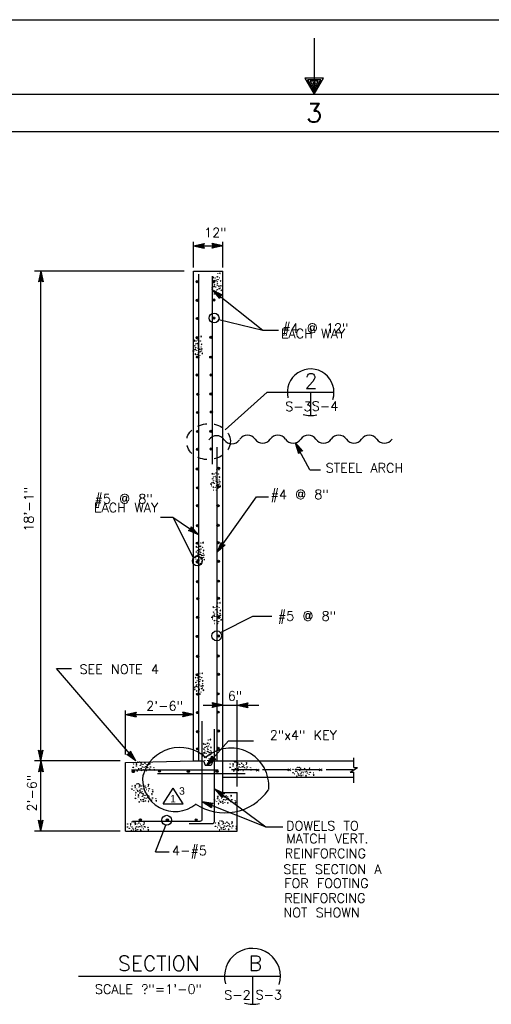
# Model space of a CAD drawing. Extents: x -28.1 to 13.9, y -16.1 to 13.9.
# Tile 16 of 19: x -11.1 to -4.8, y 0.7 to 13.9. Entities that reach past the tile are written whole.
import ezdxf
from ezdxf.enums import TextEntityAlignment as Align

# ---------------------------------------------------------------- set-up
doc = ezdxf.new("R2010")
doc.units = 0
doc.header["$MEASUREMENT"] = 0
doc.linetypes.add('HIDDEN2', pattern=[0.1875, 0.125, -0.0625])
doc.layers.add('01', color=7, linetype='CONTINUOUS')
doc.layers.add('02', color=7, linetype='CONTINUOUS')
doc.styles.add('ARIAL', font='Arial')
doc.styles.add('TXT_SHX', font='txt.shx')

msp = doc.modelspace()

# ---------------------------------------------------------------- linework, layer by layer
at = {"layer": '01', "color": 7, "linetype": 'CONTINUOUS'}
for p, q in [((-28.143, 13.873), (13.857, 13.873)), ((-7.143, 13.623), (-7.143, 12.873)), ((-27.143, 12.873), (12.857, 12.873)), ((-25.643, 12.373), (12.357, 12.373)), ((-8.759, 10.551), (-8.759, 10.896)), ((-8.759, 10.839), (-8.615, 10.87)), ((-8.759, 10.839), (-8.364, 10.839)), ((-8.759, 10.839), (-8.615, 10.808)), ((-8.722, 10.839), (-8.628, 10.859)), ((-8.722, 10.839), (-8.628, 10.819)), ((-8.686, 10.839), (-8.641, 10.849)), ((-8.686, 10.839), (-8.641, 10.83)), ((-8.641, 10.849), (-8.645, 10.839)), ((-8.645, 10.839), (-8.641, 10.83)), ((-8.628, 10.859), (-8.637, 10.839)), ((-8.637, 10.839), (-8.628, 10.819)), ((-8.615, 10.87), (-8.629, 10.839)), ((-8.629, 10.839), (-8.615, 10.808)), ((-8.364, 10.839), (-8.508, 10.87)), ((-8.494, 10.839), (-8.508, 10.87)), ((-8.364, 10.839), (-8.508, 10.808)), ((-8.508, 10.808), (-8.494, 10.839)), ((-8.401, 10.839), (-8.495, 10.859)), ((-8.486, 10.839), (-8.495, 10.859)), ((-8.401, 10.839), (-8.495, 10.819)), ((-8.495, 10.819), (-8.486, 10.839)), ((-8.437, 10.839), (-8.482, 10.848)), ((-8.478, 10.839), (-8.482, 10.848)), ((-8.437, 10.839), (-8.482, 10.829)), ((-8.482, 10.829), (-8.478, 10.839)), ((-8.364, 10.551), (-8.364, 10.896)), ((-8.884, 10.501), (-10.892, 10.501)), ((-10.805, 10.501), (-10.836, 10.357)), ((-10.805, 10.464), (-10.825, 10.37)), ((-10.805, 3.934), (-10.805, 10.501)), ((-10.805, 10.501), (-10.774, 10.357)), ((-10.805, 10.464), (-10.785, 10.37)), ((-8.759, 3.934), (-8.759, 10.501)), ((-8.759, 10.501), (-8.364, 10.501)), ((-8.689, 3.934), (-8.689, 10.459)), ((-8.506, 7.913), (-8.506, 10.433)), ((-8.364, 3.512), (-8.364, 10.501)), ((-10.805, 10.371), (-10.836, 10.357)), ((-10.805, 10.379), (-10.825, 10.37)), ((-10.805, 10.428), (-10.814, 10.383)), ((-10.805, 10.387), (-10.814, 10.383)), ((-10.805, 10.428), (-10.795, 10.383)), ((-10.795, 10.383), (-10.805, 10.387)), ((-10.785, 10.37), (-10.805, 10.379)), ((-10.774, 10.357), (-10.805, 10.371)), ((-8.506, 10.247), (-7.829, 9.711)), ((-8.506, 10.247), (-8.374, 10.182)), ((-8.506, 10.247), (-8.412, 10.133)), ((-8.477, 10.224), (-8.391, 10.181)), ((-8.477, 10.224), (-8.416, 10.15)), ((-8.449, 10.202), (-8.419, 10.167)), ((-8.449, 10.202), (-8.407, 10.182)), ((-8.417, 10.176), (-8.419, 10.167)), ((-8.407, 10.182), (-8.417, 10.176)), ((-8.41, 10.171), (-8.416, 10.15)), ((-8.404, 10.166), (-8.412, 10.133)), ((-8.391, 10.181), (-8.41, 10.171)), ((-8.374, 10.182), (-8.404, 10.166)), ((-8.421, 9.852), (-7.829, 9.711)), ((-7.829, 9.711), (-7.618, 9.711)), ((-8.334, 8.374), (-7.77, 8.877)), ((-7.77, 8.877), (-7.501, 8.877)), ((-7.199, 7.838), (-7.395, 8.198)), ((-7.395, 8.198), (-7.299, 8.086)), ((-7.395, 8.198), (-7.353, 8.057)), ((-8.442, 3.934), (-8.442, 8.142)), ((-7.377, 8.166), (-7.315, 8.093)), ((-7.377, 8.166), (-7.35, 8.073)), ((-7.36, 8.134), (-7.346, 8.09)), ((-7.36, 8.134), (-7.33, 8.099)), ((-7.333, 8.084), (-7.353, 8.057)), ((-7.337, 8.091), (-7.35, 8.073)), ((-7.34, 8.098), (-7.346, 8.09)), ((-7.33, 8.099), (-7.34, 8.098)), ((-7.315, 8.093), (-7.337, 8.091)), ((-7.299, 8.086), (-7.333, 8.084)), ((-7.199, 7.838), (-7.058, 7.838)), ((-8.442, 6.732), (-7.917, 7.476)), ((-7.917, 7.476), (-7.754, 7.476)), ((-9.2, 7.204), (-9.037, 7.204)), ((-9.037, 7.204), (-8.761, 6.653)), ((-9.037, 7.204), (-8.689, 6.968)), ((-8.826, 7.023), (-8.797, 7.041)), ((-8.689, 6.968), (-8.826, 7.023)), ((-8.809, 7.025), (-8.79, 7.036)), ((-8.72, 6.989), (-8.809, 7.025)), ((-8.797, 7.041), (-8.791, 7.074)), ((-8.792, 7.026), (-8.783, 7.032)), ((-8.749, 7.009), (-8.792, 7.026)), ((-8.689, 6.968), (-8.791, 7.074)), ((-8.79, 7.036), (-8.786, 7.058)), ((-8.72, 6.989), (-8.786, 7.058)), ((-8.783, 7.032), (-8.782, 7.042)), ((-8.749, 7.009), (-8.782, 7.042)), ((-8.442, 6.732), (-8.384, 6.868)), ((-8.384, 6.868), (-8.367, 6.838)), ((-8.442, 6.732), (-8.334, 6.832)), ((-8.421, 6.762), (-8.383, 6.851)), ((-8.421, 6.762), (-8.35, 6.828)), ((-8.4, 6.792), (-8.382, 6.834)), ((-8.4, 6.792), (-8.367, 6.823)), ((-8.383, 6.851), (-8.372, 6.832)), ((-8.382, 6.834), (-8.376, 6.825)), ((-8.376, 6.825), (-8.367, 6.823)), ((-8.372, 6.832), (-8.35, 6.828)), ((-8.367, 6.838), (-8.334, 6.832)), ((-8.399, 5.657), (-7.962, 5.875)), ((-7.962, 5.875), (-7.708, 5.875)), ((-10.596, 5.173), (-10.393, 5.173)), ((-9.534, 3.934), (-10.596, 5.173)), ((-8.628, 4.683), (-8.363, 4.683)), ((-8.363, 4.683), (-8.507, 4.714)), ((-8.493, 4.683), (-8.507, 4.714)), ((-8.363, 4.683), (-8.507, 4.652)), ((-8.507, 4.652), (-8.493, 4.683)), ((-8.4, 4.683), (-8.494, 4.703)), ((-8.485, 4.683), (-8.494, 4.703)), ((-8.4, 4.683), (-8.494, 4.663)), ((-8.494, 4.663), (-8.485, 4.683)), ((-8.436, 4.683), (-8.481, 4.692)), ((-8.477, 4.683), (-8.481, 4.692)), ((-8.436, 4.683), (-8.481, 4.673)), ((-8.481, 4.673), (-8.477, 4.683)), ((-8.363, 4.683), (-8.176, 4.683)), ((-8.176, 3.594), (-8.176, 4.75)), ((-8.176, 4.683), (-8.032, 4.714)), ((-8.176, 4.683), (-7.884, 4.683)), ((-8.176, 4.683), (-8.032, 4.652)), ((-8.139, 4.683), (-8.045, 4.703)), ((-8.139, 4.683), (-8.045, 4.663)), ((-8.103, 4.683), (-8.058, 4.693)), ((-8.103, 4.683), (-8.058, 4.674)), ((-8.058, 4.693), (-8.062, 4.683)), ((-8.062, 4.683), (-8.058, 4.674)), ((-8.045, 4.703), (-8.054, 4.683)), ((-8.054, 4.683), (-8.045, 4.663)), ((-8.032, 4.714), (-8.046, 4.683)), ((-8.046, 4.683), (-8.032, 4.652)), ((-9.67, 4.023), (-9.67, 4.61)), ((-9.67, 4.556), (-9.526, 4.587)), ((-9.67, 4.556), (-8.759, 4.556)), ((-9.67, 4.556), (-9.526, 4.525)), ((-9.633, 4.556), (-9.539, 4.576)), ((-9.633, 4.556), (-9.539, 4.536)), ((-9.597, 4.556), (-9.552, 4.566)), ((-9.597, 4.556), (-9.552, 4.547)), ((-9.552, 4.566), (-9.556, 4.556)), ((-9.556, 4.556), (-9.552, 4.547)), ((-9.539, 4.576), (-9.548, 4.556)), ((-9.548, 4.556), (-9.539, 4.536)), ((-9.526, 4.587), (-9.54, 4.556)), ((-9.54, 4.556), (-9.526, 4.525)), ((-8.759, 4.556), (-8.903, 4.587)), ((-8.889, 4.556), (-8.903, 4.587)), ((-8.759, 4.556), (-8.903, 4.525)), ((-8.903, 4.525), (-8.889, 4.556)), ((-8.796, 4.556), (-8.89, 4.576)), ((-8.881, 4.556), (-8.89, 4.576)), ((-8.796, 4.556), (-8.89, 4.536)), ((-8.89, 4.536), (-8.881, 4.556)), ((-8.832, 4.556), (-8.877, 4.565)), ((-8.873, 4.556), (-8.877, 4.565)), ((-8.832, 4.556), (-8.877, 4.546)), ((-8.877, 4.546), (-8.873, 4.556)), ((-8.641, 3.158), (-8.641, 4.468)), ((-8.479, 3.124), (-8.479, 4.361)), ((-8.58, 3.876), (-8.289, 4.205)), ((-8.289, 4.205), (-7.955, 4.205)), ((-10.805, 3.934), (-10.836, 4.078)), ((-10.836, 4.078), (-10.805, 4.064)), ((-10.805, 3.971), (-10.825, 4.065)), ((-10.825, 4.065), (-10.805, 4.056)), ((-10.805, 4.007), (-10.815, 4.052)), ((-10.815, 4.052), (-10.805, 4.048)), ((-10.805, 3.934), (-10.774, 4.078)), ((-10.805, 4.064), (-10.774, 4.078)), ((-10.805, 3.971), (-10.785, 4.065)), ((-10.805, 4.056), (-10.785, 4.065)), ((-10.805, 4.007), (-10.796, 4.052)), ((-10.805, 4.048), (-10.796, 4.052)), ((-9.651, 4.023), (-9.619, 4.033)), ((-9.534, 3.934), (-9.651, 4.023)), ((-9.634, 4.02), (-9.613, 4.027)), ((-9.558, 3.962), (-9.634, 4.02)), ((-9.619, 4.033), (-9.604, 4.064)), ((-9.618, 4.017), (-9.608, 4.021)), ((-9.582, 3.989), (-9.618, 4.017)), ((-9.613, 4.027), (-9.604, 4.046)), ((-9.608, 4.021), (-9.604, 4.029)), ((-9.534, 3.934), (-9.604, 4.064)), ((-9.558, 3.962), (-9.604, 4.046)), ((-9.582, 3.989), (-9.604, 4.029)), ((-8.58, 3.876), (-8.508, 4.004)), ((-8.58, 3.876), (-8.461, 3.963)), ((-8.555, 3.904), (-8.508, 3.987)), ((-8.555, 3.904), (-8.478, 3.961)), ((-8.532, 3.931), (-8.509, 3.971)), ((-8.509, 3.971), (-8.504, 3.961)), ((-8.508, 4.004), (-8.494, 3.973)), ((-8.508, 3.987), (-8.499, 3.967)), ((-8.504, 3.961), (-8.495, 3.958)), ((-8.499, 3.967), (-8.478, 3.961)), ((-8.494, 3.973), (-8.461, 3.963)), ((-6.608, 3.848), (-6.608, 3.976)), ((-9.742, 3.934), (-10.892, 3.934)), ((-10.805, 3.934), (-10.836, 3.79)), ((-10.805, 3.897), (-10.825, 3.803)), ((-10.805, 3.861), (-10.814, 3.816)), ((-10.805, 2.995), (-10.805, 3.934)), ((-10.805, 3.934), (-10.774, 3.79)), ((-10.805, 3.897), (-10.785, 3.803)), ((-10.805, 3.861), (-10.795, 3.816)), ((-9.67, 3.913), (-8.753, 3.934)), ((-9.67, 2.995), (-9.67, 3.913)), ((-8.753, 3.934), (-8.626, 3.934)), ((-8.626, 3.934), (-8.605, 3.876)), ((-8.605, 3.876), (-8.523, 3.876)), ((-8.532, 3.931), (-8.495, 3.958)), ((-8.502, 3.934), (-8.523, 3.876)), ((-8.502, 3.934), (-6.608, 3.934)), ((-6.66, 3.784), (-6.559, 3.848)), ((-6.608, 3.848), (-6.559, 3.848)), ((-10.805, 3.804), (-10.836, 3.79)), ((-10.805, 3.812), (-10.825, 3.803)), ((-10.805, 3.82), (-10.814, 3.816)), ((-10.795, 3.816), (-10.805, 3.82)), ((-10.785, 3.803), (-10.805, 3.812)), ((-10.774, 3.79), (-10.805, 3.804)), ((-9.592, 3.817), (-8.429, 3.817)), ((-9.242, 3.768), (-8.067, 3.768)), ((-8.363, 3.716), (-6.608, 3.716)), ((-8.251, 3.821), (-7.903, 3.821)), ((-7.833, 3.821), (-7.479, 3.821)), ((-7.4, 3.821), (-7.074, 3.821)), ((-6.98, 3.821), (-6.617, 3.821)), ((-6.66, 3.784), (-6.608, 3.784)), ((-6.608, 3.641), (-6.608, 3.784)), ((-9.164, 3.36), (-9.031, 3.569)), ((-8.898, 3.36), (-9.031, 3.569)), ((-8.479, 3.561), (-7.79, 3.053)), ((-8.479, 3.561), (-8.345, 3.5)), ((-8.479, 3.561), (-8.381, 3.451)), ((-8.449, 3.539), (-8.362, 3.499)), ((-8.449, 3.539), (-8.385, 3.467)), ((-8.42, 3.518), (-8.389, 3.484)), ((-8.42, 3.518), (-8.378, 3.499)), ((-8.387, 3.493), (-8.389, 3.484)), ((-8.378, 3.499), (-8.387, 3.493)), ((-8.381, 3.489), (-8.385, 3.467)), ((-8.362, 3.499), (-8.381, 3.489)), ((-8.374, 3.484), (-8.381, 3.451)), ((-8.345, 3.5), (-8.374, 3.484)), ((-8.364, 3.512), (-8.176, 3.512)), ((-8.176, 2.995), (-8.176, 3.512)), ((-9.164, 3.36), (-8.898, 3.36)), ((-8.641, 3.392), (-7.79, 3.053)), ((-8.641, 3.392), (-8.496, 3.368)), ((-8.641, 3.392), (-8.519, 3.31)), ((-8.607, 3.378), (-8.512, 3.362)), ((-8.607, 3.378), (-8.527, 3.325)), ((-8.573, 3.365), (-8.535, 3.34)), ((-8.573, 3.365), (-8.528, 3.358)), ((-8.528, 3.358), (-8.535, 3.35)), ((-8.535, 3.35), (-8.535, 3.34)), ((-8.512, 3.362), (-8.528, 3.347)), ((-8.528, 3.347), (-8.527, 3.325)), ((-8.496, 3.368), (-8.52, 3.344)), ((-8.52, 3.344), (-8.519, 3.31)), ((-10.805, 2.995), (-10.836, 3.139)), ((-10.836, 3.139), (-10.805, 3.125)), ((-10.805, 3.032), (-10.825, 3.126)), ((-10.825, 3.126), (-10.805, 3.117)), ((-10.805, 3.068), (-10.815, 3.113)), ((-10.815, 3.113), (-10.805, 3.109)), ((-10.805, 2.995), (-10.774, 3.139)), ((-10.805, 3.125), (-10.774, 3.139)), ((-10.805, 3.032), (-10.785, 3.126)), ((-10.805, 3.117), (-10.785, 3.126)), ((-10.805, 3.068), (-10.796, 3.113)), ((-10.805, 3.109), (-10.796, 3.113)), ((-9.576, 3.128), (-8.671, 3.128)), ((-9.269, 2.717), (-9.129, 3.075)), ((-8.817, 3.094), (-8.509, 3.094)), ((-7.79, 3.053), (-7.56, 3.053)), ((-9.742, 2.995), (-10.892, 2.995)), ((-9.67, 2.995), (-8.176, 2.995)), ((-9.269, 2.717), (-9.086, 2.717)), ((-10.303, 1.047), (-7.594, 1.047)), ((-7.969, 1.047), (-7.969, 0.672))]:
    msp.add_line(p, q, dxfattribs=at)
msp.add_lwpolyline([(-7.143, 12.873), (-7.018, 13.089), (-7.268, 13.089)], close=True, dxfattribs=at)
for points in [[(-7.142, 12.916), (-7.053, 13.068), (-7.231, 13.068), (-7.143, 12.916)], [(-7.143, 12.955), (-7.09, 13.048), (-7.195, 13.048), (-7.141, 12.954)], [(-7.143, 12.997), (-7.126, 13.027), (-7.159, 13.027), (-7.144, 13.001)]]:
    msp.add_lwpolyline(points, dxfattribs=at)
for centre, radius in [((-8.708, 10.36), 0.0145), ((-8.708, 10.36), 0.0112), ((-8.708, 10.36), 0.00822), ((-8.708, 10.36), 0.00415), ((-8.489, 10.365), 0.0145), ((-8.489, 10.365), 0.0112), ((-8.489, 10.365), 0.00822), ((-8.489, 10.365), 0.00415), ((-8.707, 10.109), 0.0145), ((-8.707, 10.109), 0.0112), ((-8.707, 10.109), 0.00822), ((-8.707, 10.109), 0.00415), ((-8.488, 10.114), 0.0145), ((-8.488, 10.114), 0.0112), ((-8.488, 10.114), 0.00822), ((-8.488, 10.114), 0.00415), ((-8.483, 9.873), 0.0658), ((-8.707, 9.867), 0.0145), ((-8.707, 9.867), 0.0112), ((-8.707, 9.867), 0.00822), ((-8.707, 9.867), 0.00415), ((-8.488, 9.872), 0.0145), ((-8.488, 9.872), 0.0112), ((-8.488, 9.872), 0.00822), ((-8.488, 9.872), 0.00415), ((-8.709, 9.61), 0.0145), ((-8.709, 9.61), 0.0112), ((-8.709, 9.61), 0.00822), ((-8.709, 9.61), 0.00415), ((-8.525, 9.615), 0.0145), ((-8.525, 9.615), 0.0112), ((-8.525, 9.615), 0.00822), ((-8.525, 9.615), 0.00415), ((-8.703, 9.35), 0.0145), ((-8.703, 9.35), 0.0112), ((-8.703, 9.35), 0.00822), ((-8.703, 9.35), 0.00415), ((-8.528, 9.348), 0.0145), ((-8.528, 9.348), 0.0112), ((-8.528, 9.348), 0.00822), ((-8.528, 9.348), 0.00415), ((-8.708, 9.11), 0.0145), ((-8.708, 9.11), 0.0112), ((-8.708, 9.11), 0.00822), ((-8.708, 9.11), 0.00415), ((-8.523, 9.11), 0.0145), ((-8.523, 9.11), 0.0112), ((-8.523, 9.11), 0.00822), ((-8.523, 9.11), 0.00415), ((-8.702, 8.851), 0.0145), ((-8.702, 8.851), 0.0112), ((-8.702, 8.851), 0.00822), ((-8.702, 8.851), 0.00415), ((-8.525, 8.854), 0.0145), ((-8.525, 8.854), 0.0112), ((-8.525, 8.854), 0.00822), ((-8.525, 8.854), 0.00415), ((-8.703, 8.607), 0.0145), ((-8.703, 8.607), 0.0112), ((-8.703, 8.607), 0.00822), ((-8.703, 8.607), 0.00415), ((-8.519, 8.612), 0.0145), ((-8.519, 8.612), 0.0112), ((-8.519, 8.612), 0.00822), ((-8.519, 8.612), 0.00415), ((-8.705, 8.351), 0.0145), ((-8.705, 8.351), 0.0112), ((-8.705, 8.351), 0.00822), ((-8.705, 8.351), 0.00415), ((-8.527, 8.354), 0.0145), ((-8.527, 8.354), 0.0112), ((-8.527, 8.354), 0.00822), ((-8.527, 8.354), 0.00415), ((-8.706, 8.112), 0.0145), ((-8.706, 8.112), 0.0112), ((-8.706, 8.112), 0.00822), ((-8.706, 8.112), 0.00415), ((-8.522, 8.117), 0.0145), ((-8.522, 8.117), 0.0112), ((-8.522, 8.117), 0.00822), ((-8.522, 8.117), 0.00415), ((-8.707, 7.849), 0.0145), ((-8.707, 7.849), 0.0112), ((-8.707, 7.849), 0.00822), ((-8.707, 7.849), 0.00415), ((-8.423, 7.859), 0.0145), ((-8.423, 7.859), 0.0112), ((-8.423, 7.859), 0.00822), ((-8.423, 7.859), 0.00415), ((-8.706, 7.597), 0.0145), ((-8.706, 7.597), 0.0112), ((-8.706, 7.597), 0.00822), ((-8.706, 7.597), 0.00415), ((-8.426, 7.609), 0.0145), ((-8.426, 7.609), 0.0112), ((-8.426, 7.609), 0.00822), ((-8.426, 7.609), 0.00415), ((-8.705, 7.358), 0.0145), ((-8.705, 7.358), 0.0112), ((-8.705, 7.358), 0.00822), ((-8.705, 7.358), 0.00415), ((-8.43, 7.356), 0.0145), ((-8.43, 7.356), 0.0112), ((-8.43, 7.356), 0.00822), ((-8.43, 7.356), 0.00415), ((-8.705, 7.088), 0.0145), ((-8.705, 7.088), 0.0112), ((-8.705, 7.088), 0.00822), ((-8.705, 7.088), 0.00415), ((-8.43, 7.093), 0.0145), ((-8.43, 7.093), 0.0112), ((-8.43, 7.093), 0.00822), ((-8.43, 7.093), 0.00415), ((-8.707, 6.855), 0.0145), ((-8.707, 6.855), 0.0112), ((-8.428, 6.86), 0.0145), ((-8.428, 6.86), 0.0112), ((-8.428, 6.86), 0.00822), ((-8.428, 6.86), 0.00415), ((-8.707, 6.855), 0.00822), ((-8.707, 6.855), 0.00415), ((-8.707, 6.616), 0.0658), ((-8.708, 6.604), 0.0145), ((-8.708, 6.604), 0.0112), ((-8.708, 6.604), 0.00822), ((-8.708, 6.604), 0.00415), ((-8.426, 6.611), 0.0145), ((-8.426, 6.611), 0.0112), ((-8.426, 6.611), 0.00822), ((-8.426, 6.611), 0.00415), ((-8.706, 6.339), 0.0145), ((-8.706, 6.339), 0.0112), ((-8.706, 6.339), 0.00822), ((-8.706, 6.339), 0.00415), ((-8.424, 6.344), 0.0145), ((-8.424, 6.344), 0.0112), ((-8.424, 6.344), 0.00822), ((-8.424, 6.344), 0.00415), ((-8.701, 6.11), 0.0145), ((-8.701, 6.11), 0.0112), ((-8.701, 6.11), 0.00822), ((-8.701, 6.11), 0.00415), ((-8.427, 6.115), 0.0145), ((-8.427, 6.115), 0.0112), ((-8.427, 6.115), 0.00822), ((-8.427, 6.115), 0.00415), ((-8.703, 5.861), 0.0145), ((-8.703, 5.861), 0.0112), ((-8.703, 5.861), 0.00822), ((-8.703, 5.861), 0.00415), ((-8.427, 5.866), 0.0145), ((-8.427, 5.866), 0.0112), ((-8.427, 5.866), 0.00822), ((-8.427, 5.866), 0.00415), ((-8.447, 5.612), 0.0658), ((-8.71, 5.604), 0.0145), ((-8.71, 5.604), 0.0112), ((-8.71, 5.604), 0.00822), ((-8.71, 5.604), 0.00415), ((-8.426, 5.61), 0.0145), ((-8.426, 5.61), 0.0112), ((-8.426, 5.61), 0.00822), ((-8.426, 5.61), 0.00415), ((-8.704, 5.336), 0.0145), ((-8.704, 5.336), 0.0112), ((-8.704, 5.336), 0.00822), ((-8.704, 5.336), 0.00415), ((-8.428, 5.341), 0.0145), ((-8.428, 5.341), 0.0112), ((-8.428, 5.341), 0.00822), ((-8.428, 5.341), 0.00415), ((-8.707, 5.09), 0.0145), ((-8.707, 5.09), 0.0112), ((-8.707, 5.09), 0.00822), ((-8.707, 5.09), 0.00415), ((-8.426, 5.095), 0.0145), ((-8.426, 5.095), 0.0112), ((-8.426, 5.095), 0.00822), ((-8.426, 5.095), 0.00415), ((-8.705, 4.83), 0.0145), ((-8.705, 4.83), 0.0112), ((-8.705, 4.83), 0.00822), ((-8.705, 4.83), 0.00415), ((-8.429, 4.835), 0.0145), ((-8.429, 4.835), 0.0112), ((-8.429, 4.835), 0.00822), ((-8.429, 4.835), 0.00415), ((-8.705, 4.583), 0.0145), ((-8.705, 4.583), 0.0112), ((-8.705, 4.583), 0.00822), ((-8.705, 4.583), 0.00415), ((-8.429, 4.588), 0.0145), ((-8.429, 4.588), 0.0112), ((-8.429, 4.588), 0.00822), ((-8.429, 4.588), 0.00415), ((-8.704, 4.328), 0.0145), ((-8.704, 4.328), 0.0112), ((-8.704, 4.328), 0.00822), ((-8.704, 4.328), 0.00415), ((-8.426, 4.335), 0.0145), ((-8.426, 4.335), 0.0112), ((-8.426, 4.335), 0.00822), ((-8.426, 4.335), 0.00415), ((-8.706, 4.097), 0.0145), ((-8.706, 4.097), 0.0112), ((-8.706, 4.097), 0.00822), ((-8.706, 4.097), 0.00415), ((-8.428, 4.106), 0.0145), ((-8.428, 4.106), 0.0112), ((-8.428, 4.106), 0.00822), ((-8.428, 4.106), 0.00415), ((-9.567, 3.792), 0.0145), ((-9.567, 3.792), 0.0112), ((-9.567, 3.792), 0.00822), ((-9.567, 3.792), 0.00415), ((-9.216, 3.797), 0.0145), ((-9.216, 3.797), 0.0112), ((-9.216, 3.797), 0.00822), ((-9.216, 3.797), 0.00415), ((-8.828, 3.795), 0.0145), ((-8.828, 3.795), 0.0112), ((-8.828, 3.795), 0.00822), ((-8.828, 3.795), 0.00415), ((-8.445, 3.796), 0.0145), ((-8.445, 3.796), 0.0112), ((-8.445, 3.796), 0.00822), ((-8.445, 3.796), 0.00415), ((-9.119, 3.14), 0.0658), ((-9.472, 3.145), 0.0145), ((-9.472, 3.145), 0.0112), ((-9.472, 3.145), 0.00822), ((-9.472, 3.145), 0.00415), ((-9.11, 3.142), 0.0145), ((-9.11, 3.142), 0.0112), ((-9.11, 3.142), 0.00822), ((-9.11, 3.142), 0.00415), ((-8.723, 3.145), 0.0145), ((-8.723, 3.145), 0.0112), ((-8.723, 3.145), 0.00822), ((-8.723, 3.145), 0.00415)]:
    msp.add_circle(centre, radius, dxfattribs=at)
for centre, radius, start, end in [((-8.45, 8.172), 0.123, 34.0772, 145.9228), ((-8.246, 8.31), 0.123, 214.0772, 325.9228), ((-8.036, 8.18), 0.123, 34.0772, 145.9228), ((-7.832, 8.318), 0.123, 214.0772, 325.9228), ((-7.628, 8.18), 0.123, 34.0772, 145.9228), ((-7.424, 8.318), 0.123, 214.0772, 325.9228), ((-7.22, 8.18), 0.123, 34.0772, 145.9228), ((-7.016, 8.318), 0.123, 214.0772, 325.9228), ((-6.812, 8.18), 0.123, 34.0772, 145.9228), ((-6.608, 8.318), 0.123, 214.0772, 325.9228), ((-6.404, 8.18), 0.123, 34.0772, 145.9228), ((-6.2, 8.318), 0.123, 214.0772, 325.9228), ((-8.944, 3.604), 0.511, 47.308, 164.2776), ((-8.26, 3.596), 0.511, 355.1908, 131.4238), ((-9.007, 3.692), 0.436, 172.8455, 309.5691), ((-8.341, 3.946), 0.708, 235.8893, 325.8516), ((-8.671, 3.158), 0.03, 270, 360), ((-8.509, 3.124), 0.03, 270, 360), ((-7.969, 1.047), 0.375, 342.7089, 195.2686), ((-7.969, 1.047), 0.375, 253.4742, 284.9216)]:
    msp.add_arc(centre, radius, start, end, dxfattribs=at)
at = {"layer": '01', "color": 7, "linetype": 'HIDDEN2'}
msp.add_ellipse((-8.559, 8.216), major_axis=(0.294, 0.01), ratio=0.819054, dxfattribs=at)
at = {"layer": '02', "color": 7, "linetype": 'CONTINUOUS'}
for p, q in [((-8.49, 10.343), (-8.495, 10.349)), ((-8.744, 9.496), (-8.749, 9.502)), ((-7.501, 8.877), (-6.877, 8.877)), ((-7.189, 8.877), (-7.189, 8.565)), ((-8.504, 7.713), (-8.509, 7.719)), ((-8.717, 6.731), (-8.722, 6.737)), ((-8.492, 5.925), (-8.497, 5.931)), ((-8.728, 4.981), (-8.733, 4.987)), ((-8.619, 4.09), (-8.624, 4.096)), ((-9.417, 3.903), (-9.411, 3.908)), ((-8.121, 3.903), (-8.115, 3.908)), ((-7.278, 3.832), (-7.272, 3.837)), ((-9.435, 3.611), (-9.429, 3.616)), ((-9.39, 3.487), (-9.384, 3.492)), ((-8.327, 3.464), (-8.321, 3.469)), ((-9.495, 3.101), (-9.489, 3.106)), ((-8.315, 3.112), (-8.309, 3.117))]:
    msp.add_line(p, q, dxfattribs=at)
for points in [[(-8.435, 10.424), (-8.443, 10.419), (-8.443, 10.43), (-8.433, 10.424)], [(-8.411, 10.473), (-8.401, 10.468), (-8.4, 10.478), (-8.411, 10.471)], [(-8.5, 10.416), (-8.49, 10.411), (-8.489, 10.421), (-8.5, 10.413)], [(-8.495, 10.349), (-8.488, 10.351), (-8.488, 10.343)], [(-8.488, 10.298), (-8.478, 10.293), (-8.477, 10.304), (-8.488, 10.296)], [(-8.455, 10.376), (-8.457, 10.381), (-8.451, 10.384), (-8.454, 10.376)], [(-8.442, 10.356), (-8.446, 10.359), (-8.442, 10.364), (-8.441, 10.357)], [(-8.404, 10.37), (-8.394, 10.365), (-8.393, 10.375), (-8.404, 10.367)], [(-8.39, 10.305), (-8.399, 10.3), (-8.399, 10.311), (-8.389, 10.305)], [(-8.502, 10.277), (-8.511, 10.272), (-8.511, 10.283), (-8.5, 10.277)], [(-8.487, 10.236), (-8.477, 10.231), (-8.476, 10.241), (-8.487, 10.233)], [(-8.431, 10.194), (-8.439, 10.189), (-8.439, 10.2), (-8.429, 10.194)], [(-8.416, 10.263), (-8.419, 10.268), (-8.416, 10.272), (-8.414, 10.26)], [(-8.395, 10.246), (-8.385, 10.241), (-8.384, 10.251), (-8.395, 10.243)], [(-8.754, 9.569), (-8.744, 9.564), (-8.743, 9.574), (-8.754, 9.566)], [(-8.709, 9.529), (-8.711, 9.534), (-8.705, 9.537), (-8.708, 9.529)], [(-8.696, 9.509), (-8.7, 9.512), (-8.696, 9.517), (-8.695, 9.51)], [(-8.689, 9.577), (-8.697, 9.572), (-8.697, 9.583), (-8.687, 9.577)], [(-8.665, 9.626), (-8.655, 9.621), (-8.654, 9.631), (-8.665, 9.624)], [(-8.658, 9.523), (-8.648, 9.518), (-8.647, 9.528), (-8.658, 9.52)], [(-8.756, 9.43), (-8.765, 9.425), (-8.765, 9.436), (-8.754, 9.43)], [(-8.749, 9.502), (-8.742, 9.504), (-8.742, 9.496)], [(-8.742, 9.451), (-8.732, 9.446), (-8.731, 9.457), (-8.742, 9.449)], [(-8.741, 9.389), (-8.731, 9.384), (-8.73, 9.394), (-8.741, 9.386)], [(-8.67, 9.416), (-8.673, 9.421), (-8.67, 9.425), (-8.668, 9.413)], [(-8.644, 9.458), (-8.653, 9.453), (-8.653, 9.464), (-8.643, 9.458)], [(-8.649, 9.399), (-8.639, 9.394), (-8.638, 9.404), (-8.649, 9.396)], [(-8.685, 9.347), (-8.693, 9.342), (-8.693, 9.353), (-8.683, 9.347)], [(-8.514, 7.786), (-8.504, 7.781), (-8.503, 7.791), (-8.514, 7.783)], [(-8.449, 7.794), (-8.457, 7.789), (-8.457, 7.8), (-8.447, 7.794)], [(-8.425, 7.843), (-8.415, 7.838), (-8.414, 7.848), (-8.425, 7.841)], [(-8.509, 7.719), (-8.502, 7.721), (-8.502, 7.713)], [(-8.502, 7.668), (-8.492, 7.663), (-8.491, 7.674), (-8.502, 7.666)], [(-8.469, 7.746), (-8.471, 7.751), (-8.465, 7.754), (-8.468, 7.746)], [(-8.456, 7.726), (-8.46, 7.729), (-8.456, 7.734), (-8.455, 7.727)], [(-8.418, 7.74), (-8.408, 7.735), (-8.407, 7.745), (-8.418, 7.737)], [(-8.404, 7.675), (-8.413, 7.67), (-8.413, 7.681), (-8.403, 7.675)], [(-8.516, 7.647), (-8.525, 7.642), (-8.525, 7.653), (-8.514, 7.647)], [(-8.501, 7.606), (-8.491, 7.601), (-8.49, 7.611), (-8.501, 7.603)], [(-8.445, 7.564), (-8.453, 7.559), (-8.453, 7.57), (-8.443, 7.564)], [(-8.43, 7.633), (-8.433, 7.638), (-8.43, 7.642), (-8.428, 7.63)], [(-8.409, 7.616), (-8.399, 7.611), (-8.398, 7.621), (-8.409, 7.613)], [(-8.638, 6.861), (-8.628, 6.856), (-8.627, 6.866), (-8.638, 6.859)], [(-8.727, 6.804), (-8.717, 6.799), (-8.716, 6.809), (-8.727, 6.801)], [(-8.722, 6.737), (-8.715, 6.739), (-8.715, 6.731)], [(-8.682, 6.764), (-8.684, 6.769), (-8.678, 6.772), (-8.681, 6.764)], [(-8.669, 6.744), (-8.673, 6.747), (-8.669, 6.752), (-8.668, 6.745)], [(-8.662, 6.812), (-8.67, 6.807), (-8.67, 6.818), (-8.66, 6.812)], [(-8.631, 6.758), (-8.621, 6.753), (-8.62, 6.763), (-8.631, 6.755)], [(-8.729, 6.665), (-8.738, 6.66), (-8.738, 6.671), (-8.727, 6.665)], [(-8.715, 6.686), (-8.705, 6.681), (-8.704, 6.692), (-8.715, 6.684)], [(-8.714, 6.624), (-8.704, 6.619), (-8.703, 6.629), (-8.714, 6.621)], [(-8.643, 6.651), (-8.646, 6.656), (-8.643, 6.66), (-8.641, 6.648)], [(-8.617, 6.693), (-8.626, 6.688), (-8.626, 6.699), (-8.616, 6.693)], [(-8.622, 6.634), (-8.612, 6.629), (-8.611, 6.639), (-8.622, 6.631)], [(-8.658, 6.582), (-8.666, 6.577), (-8.666, 6.588), (-8.656, 6.582)], [(-8.502, 5.998), (-8.492, 5.993), (-8.491, 6.003), (-8.502, 5.995)], [(-8.457, 5.958), (-8.459, 5.963), (-8.453, 5.966), (-8.456, 5.958)], [(-8.444, 5.938), (-8.448, 5.941), (-8.444, 5.946), (-8.443, 5.939)], [(-8.437, 6.006), (-8.445, 6.001), (-8.445, 6.012), (-8.435, 6.006)], [(-8.413, 6.055), (-8.403, 6.05), (-8.402, 6.06), (-8.413, 6.053)], [(-8.406, 5.952), (-8.396, 5.947), (-8.395, 5.957), (-8.406, 5.949)], [(-8.504, 5.859), (-8.513, 5.854), (-8.513, 5.865), (-8.502, 5.859)], [(-8.497, 5.931), (-8.49, 5.933), (-8.49, 5.925)], [(-8.49, 5.88), (-8.48, 5.875), (-8.479, 5.886), (-8.49, 5.878)], [(-8.489, 5.818), (-8.479, 5.813), (-8.478, 5.823), (-8.489, 5.815)], [(-8.418, 5.845), (-8.421, 5.85), (-8.418, 5.854), (-8.416, 5.842)], [(-8.392, 5.887), (-8.401, 5.882), (-8.401, 5.893), (-8.391, 5.887)], [(-8.397, 5.828), (-8.387, 5.823), (-8.386, 5.833), (-8.397, 5.825)], [(-8.433, 5.776), (-8.441, 5.771), (-8.441, 5.782), (-8.431, 5.776)], [(-8.738, 5.054), (-8.728, 5.049), (-8.727, 5.059), (-8.738, 5.051)], [(-8.693, 5.014), (-8.695, 5.019), (-8.689, 5.022), (-8.692, 5.014)], [(-8.673, 5.062), (-8.681, 5.057), (-8.681, 5.068), (-8.671, 5.062)], [(-8.649, 5.111), (-8.639, 5.106), (-8.638, 5.116), (-8.649, 5.109)], [(-8.74, 4.915), (-8.749, 4.91), (-8.749, 4.921), (-8.738, 4.915)], [(-8.733, 4.987), (-8.726, 4.989), (-8.726, 4.981)], [(-8.726, 4.936), (-8.716, 4.931), (-8.715, 4.942), (-8.726, 4.934)], [(-8.68, 4.994), (-8.684, 4.997), (-8.68, 5.002), (-8.679, 4.995)], [(-8.654, 4.901), (-8.657, 4.906), (-8.654, 4.91), (-8.652, 4.898)], [(-8.642, 5.008), (-8.632, 5.003), (-8.631, 5.013), (-8.642, 5.005)], [(-8.628, 4.943), (-8.637, 4.938), (-8.637, 4.949), (-8.627, 4.943)], [(-8.633, 4.884), (-8.623, 4.879), (-8.622, 4.889), (-8.633, 4.881)], [(-8.725, 4.874), (-8.715, 4.869), (-8.714, 4.879), (-8.725, 4.871)], [(-8.669, 4.832), (-8.677, 4.827), (-8.677, 4.838), (-8.667, 4.832)], [(-8.54, 4.22), (-8.53, 4.215), (-8.529, 4.225), (-8.54, 4.218)], [(-8.629, 4.163), (-8.619, 4.158), (-8.618, 4.168), (-8.629, 4.16)], [(-8.624, 4.096), (-8.617, 4.098), (-8.617, 4.09)], [(-8.584, 4.123), (-8.586, 4.128), (-8.58, 4.131), (-8.583, 4.123)], [(-8.571, 4.103), (-8.575, 4.106), (-8.571, 4.111), (-8.57, 4.104)], [(-8.564, 4.171), (-8.572, 4.166), (-8.572, 4.177), (-8.562, 4.171)], [(-8.533, 4.117), (-8.523, 4.112), (-8.522, 4.122), (-8.533, 4.114)], [(-8.631, 4.024), (-8.64, 4.019), (-8.64, 4.03), (-8.629, 4.024)], [(-8.617, 4.045), (-8.607, 4.04), (-8.606, 4.051), (-8.617, 4.043)], [(-8.616, 3.983), (-8.606, 3.978), (-8.605, 3.988), (-8.616, 3.98)], [(-8.545, 4.01), (-8.548, 4.015), (-8.545, 4.019), (-8.543, 4.007)], [(-8.519, 4.052), (-8.528, 4.047), (-8.528, 4.058), (-8.518, 4.052)], [(-8.524, 3.993), (-8.514, 3.988), (-8.513, 3.998), (-8.524, 3.99)], [(-9.566, 3.844), (-9.571, 3.852), (-9.56, 3.852), (-9.566, 3.842)], [(-9.524, 3.9), (-9.529, 3.89), (-9.519, 3.889), (-9.527, 3.9)], [(-9.497, 3.829), (-9.492, 3.832), (-9.488, 3.829), (-9.5, 3.827)], [(-9.483, 3.915), (-9.488, 3.924), (-9.477, 3.924), (-9.483, 3.913)], [(-9.462, 3.901), (-9.467, 3.891), (-9.456, 3.89), (-9.464, 3.901)], [(-9.411, 3.908), (-9.409, 3.901), (-9.417, 3.901)], [(-9.404, 3.855), (-9.401, 3.859), (-9.396, 3.855), (-9.403, 3.854)], [(-9.384, 3.868), (-9.379, 3.87), (-9.376, 3.864), (-9.384, 3.867)], [(-9.344, 3.913), (-9.349, 3.903), (-9.339, 3.902), (-9.347, 3.913)], [(-9.336, 3.848), (-9.341, 3.856), (-9.33, 3.856), (-9.336, 3.846)], [(-8.56, 3.941), (-8.568, 3.936), (-8.568, 3.947), (-8.558, 3.941)], [(-8.27, 3.844), (-8.275, 3.852), (-8.264, 3.852), (-8.27, 3.842)], [(-8.228, 3.9), (-8.233, 3.89), (-8.223, 3.889), (-8.231, 3.9)], [(-8.201, 3.829), (-8.196, 3.832), (-8.192, 3.829), (-8.204, 3.827)], [(-8.187, 3.915), (-8.192, 3.924), (-8.181, 3.924), (-8.187, 3.913)], [(-8.166, 3.901), (-8.171, 3.891), (-8.16, 3.89), (-8.168, 3.901)], [(-8.115, 3.908), (-8.113, 3.901), (-8.121, 3.901)], [(-8.108, 3.855), (-8.105, 3.859), (-8.1, 3.855), (-8.107, 3.854)], [(-8.088, 3.868), (-8.083, 3.87), (-8.08, 3.864), (-8.088, 3.867)], [(-8.048, 3.913), (-8.053, 3.903), (-8.043, 3.902), (-8.051, 3.913)], [(-8.04, 3.848), (-8.045, 3.856), (-8.034, 3.856), (-8.04, 3.846)], [(-7.385, 3.829), (-7.39, 3.819), (-7.38, 3.818), (-7.388, 3.829)], [(-7.344, 3.844), (-7.349, 3.853), (-7.338, 3.853), (-7.344, 3.842)], [(-7.323, 3.83), (-7.328, 3.82), (-7.317, 3.819), (-7.325, 3.83)], [(-7.272, 3.837), (-7.27, 3.83), (-7.278, 3.83)], [(-7.205, 3.842), (-7.21, 3.832), (-7.2, 3.831), (-7.208, 3.842)], [(-9.514, 3.808), (-9.519, 3.798), (-9.509, 3.797), (-9.517, 3.808)], [(-9.455, 3.803), (-9.46, 3.812), (-9.449, 3.812), (-9.455, 3.802)], [(-9.39, 3.817), (-9.395, 3.807), (-9.385, 3.806), (-9.393, 3.817)], [(-9.287, 3.824), (-9.292, 3.814), (-9.282, 3.813), (-9.289, 3.824)], [(-8.218, 3.808), (-8.223, 3.798), (-8.213, 3.797), (-8.221, 3.808)], [(-8.159, 3.803), (-8.164, 3.812), (-8.153, 3.812), (-8.159, 3.802)], [(-8.094, 3.817), (-8.099, 3.807), (-8.089, 3.806), (-8.097, 3.817)], [(-7.991, 3.824), (-7.996, 3.814), (-7.986, 3.813), (-7.993, 3.824)], [(-7.427, 3.773), (-7.432, 3.781), (-7.421, 3.781), (-7.427, 3.771)], [(-7.375, 3.737), (-7.38, 3.727), (-7.37, 3.726), (-7.378, 3.737)], [(-7.358, 3.758), (-7.353, 3.761), (-7.349, 3.758), (-7.361, 3.756)], [(-7.316, 3.732), (-7.321, 3.741), (-7.31, 3.741), (-7.316, 3.731)], [(-7.265, 3.784), (-7.262, 3.788), (-7.257, 3.784), (-7.264, 3.783)], [(-7.251, 3.746), (-7.256, 3.736), (-7.246, 3.735), (-7.254, 3.746)], [(-7.245, 3.797), (-7.24, 3.799), (-7.237, 3.793), (-7.245, 3.796)], [(-7.197, 3.777), (-7.202, 3.785), (-7.191, 3.785), (-7.197, 3.775)], [(-7.148, 3.753), (-7.153, 3.743), (-7.143, 3.742), (-7.15, 3.753)], [(-9.542, 3.608), (-9.547, 3.598), (-9.537, 3.597), (-9.545, 3.608)], [(-9.501, 3.623), (-9.506, 3.632), (-9.495, 3.632), (-9.501, 3.621)], [(-9.48, 3.609), (-9.485, 3.599), (-9.474, 3.598), (-9.482, 3.609)], [(-9.429, 3.616), (-9.427, 3.609), (-9.435, 3.609)], [(-9.422, 3.563), (-9.419, 3.567), (-9.414, 3.563), (-9.421, 3.562)], [(-9.402, 3.576), (-9.397, 3.578), (-9.394, 3.572), (-9.402, 3.575)], [(-9.362, 3.621), (-9.367, 3.611), (-9.357, 3.61), (-9.365, 3.621)], [(-9.584, 3.552), (-9.589, 3.56), (-9.578, 3.56), (-9.584, 3.55)], [(-9.539, 3.428), (-9.544, 3.436), (-9.533, 3.436), (-9.539, 3.426)], [(-9.532, 3.516), (-9.537, 3.506), (-9.527, 3.505), (-9.535, 3.516)], [(-9.515, 3.537), (-9.51, 3.54), (-9.506, 3.537), (-9.518, 3.535)], [(-9.497, 3.484), (-9.502, 3.474), (-9.492, 3.473), (-9.5, 3.484)], [(-9.473, 3.511), (-9.478, 3.52), (-9.467, 3.52), (-9.473, 3.51)], [(-9.456, 3.499), (-9.461, 3.508), (-9.45, 3.508), (-9.456, 3.497)], [(-9.435, 3.485), (-9.44, 3.475), (-9.429, 3.474), (-9.437, 3.485)], [(-9.408, 3.525), (-9.413, 3.515), (-9.403, 3.514), (-9.411, 3.525)], [(-9.384, 3.492), (-9.382, 3.485), (-9.39, 3.485)], [(-9.377, 3.439), (-9.374, 3.443), (-9.369, 3.439), (-9.376, 3.438)], [(-9.354, 3.556), (-9.359, 3.564), (-9.348, 3.564), (-9.354, 3.554)], [(-9.357, 3.452), (-9.352, 3.454), (-9.349, 3.448), (-9.357, 3.451)], [(-9.317, 3.497), (-9.322, 3.487), (-9.312, 3.486), (-9.32, 3.497)], [(-9.309, 3.432), (-9.314, 3.44), (-9.303, 3.44), (-9.309, 3.43)], [(-9.305, 3.532), (-9.31, 3.522), (-9.3, 3.521), (-9.307, 3.532)], [(-8.434, 3.461), (-8.439, 3.451), (-8.429, 3.45), (-8.437, 3.461)], [(-8.393, 3.476), (-8.398, 3.485), (-8.387, 3.485), (-8.393, 3.474)], [(-8.372, 3.462), (-8.377, 3.452), (-8.366, 3.451), (-8.374, 3.462)], [(-8.321, 3.469), (-8.319, 3.462), (-8.327, 3.462)], [(-8.254, 3.474), (-8.259, 3.464), (-8.249, 3.463), (-8.257, 3.474)], [(-9.487, 3.392), (-9.492, 3.382), (-9.482, 3.381), (-9.49, 3.392)], [(-9.47, 3.413), (-9.465, 3.416), (-9.461, 3.413), (-9.473, 3.411)], [(-9.428, 3.387), (-9.433, 3.396), (-9.422, 3.396), (-9.428, 3.386)], [(-9.363, 3.401), (-9.368, 3.391), (-9.358, 3.39), (-9.366, 3.401)], [(-9.26, 3.408), (-9.265, 3.398), (-9.255, 3.397), (-9.262, 3.408)], [(-8.476, 3.405), (-8.481, 3.413), (-8.47, 3.413), (-8.476, 3.403)], [(-8.424, 3.369), (-8.429, 3.359), (-8.419, 3.358), (-8.427, 3.369)], [(-8.407, 3.39), (-8.402, 3.393), (-8.398, 3.39), (-8.41, 3.388)], [(-8.365, 3.364), (-8.37, 3.373), (-8.359, 3.373), (-8.365, 3.363)], [(-8.314, 3.416), (-8.311, 3.42), (-8.306, 3.416), (-8.313, 3.415)], [(-8.3, 3.378), (-8.305, 3.368), (-8.295, 3.367), (-8.303, 3.378)], [(-8.294, 3.429), (-8.289, 3.431), (-8.286, 3.425), (-8.294, 3.428)], [(-8.246, 3.409), (-8.251, 3.417), (-8.24, 3.417), (-8.246, 3.407)], [(-8.197, 3.385), (-8.202, 3.375), (-8.192, 3.374), (-8.199, 3.385)], [(-9.644, 3.042), (-9.649, 3.05), (-9.638, 3.05), (-9.644, 3.04)], [(-9.602, 3.098), (-9.607, 3.088), (-9.597, 3.087), (-9.605, 3.098)], [(-9.561, 3.113), (-9.566, 3.122), (-9.555, 3.122), (-9.561, 3.111)], [(-9.54, 3.099), (-9.545, 3.089), (-9.534, 3.088), (-9.542, 3.099)], [(-9.489, 3.106), (-9.487, 3.099), (-9.495, 3.099)], [(-9.482, 3.053), (-9.479, 3.057), (-9.474, 3.053), (-9.481, 3.052)], [(-9.462, 3.066), (-9.457, 3.068), (-9.454, 3.062), (-9.462, 3.065)], [(-9.422, 3.111), (-9.427, 3.101), (-9.417, 3.1), (-9.425, 3.111)], [(-9.414, 3.046), (-9.419, 3.054), (-9.408, 3.054), (-9.414, 3.044)], [(-8.464, 3.053), (-8.469, 3.061), (-8.458, 3.061), (-8.464, 3.051)], [(-8.422, 3.109), (-8.427, 3.099), (-8.417, 3.098), (-8.425, 3.109)], [(-8.395, 3.038), (-8.39, 3.041), (-8.386, 3.038), (-8.398, 3.036)], [(-8.381, 3.124), (-8.386, 3.133), (-8.375, 3.133), (-8.381, 3.122)], [(-8.36, 3.11), (-8.365, 3.1), (-8.354, 3.099), (-8.362, 3.11)], [(-8.309, 3.117), (-8.307, 3.11), (-8.315, 3.11)], [(-8.302, 3.064), (-8.299, 3.068), (-8.294, 3.064), (-8.301, 3.063)], [(-8.282, 3.077), (-8.277, 3.079), (-8.274, 3.073), (-8.282, 3.076)], [(-8.242, 3.122), (-8.247, 3.112), (-8.237, 3.111), (-8.245, 3.122)], [(-8.234, 3.057), (-8.239, 3.065), (-8.228, 3.065), (-8.234, 3.055)], [(-9.592, 3.006), (-9.597, 2.996), (-9.587, 2.995), (-9.595, 3.006)], [(-9.575, 3.027), (-9.57, 3.03), (-9.566, 3.027), (-9.578, 3.025)], [(-9.533, 3.001), (-9.538, 3.01), (-9.527, 3.01), (-9.533, 3)], [(-9.468, 3.015), (-9.473, 3.005), (-9.463, 3.004), (-9.471, 3.015)], [(-9.365, 3.022), (-9.37, 3.012), (-9.36, 3.011), (-9.367, 3.022)], [(-8.412, 3.017), (-8.417, 3.007), (-8.407, 3.006), (-8.415, 3.017)], [(-8.353, 3.012), (-8.358, 3.021), (-8.347, 3.021), (-8.353, 3.011)], [(-8.288, 3.026), (-8.293, 3.016), (-8.283, 3.015), (-8.291, 3.026)], [(-8.185, 3.033), (-8.19, 3.023), (-8.18, 3.022), (-8.187, 3.033)]]:
    msp.add_lwpolyline(points, dxfattribs=at)
for points in [[(-8.437, 10.311), (-8.446, 10.316), (-8.44, 10.319)], [(-8.416, 10.296), (-8.424, 10.301), (-8.418, 10.304)], [(-8.691, 9.464), (-8.7, 9.469), (-8.694, 9.472)], [(-8.67, 9.449), (-8.678, 9.454), (-8.672, 9.457)], [(-8.451, 7.681), (-8.46, 7.686), (-8.454, 7.689)], [(-8.43, 7.666), (-8.438, 7.671), (-8.432, 7.674)], [(-8.664, 6.699), (-8.673, 6.704), (-8.667, 6.707)], [(-8.643, 6.684), (-8.651, 6.689), (-8.645, 6.692)], [(-8.439, 5.893), (-8.448, 5.898), (-8.442, 5.901)], [(-8.418, 5.878), (-8.426, 5.883), (-8.42, 5.886)], [(-8.675, 4.949), (-8.684, 4.954), (-8.678, 4.957)], [(-8.654, 4.934), (-8.662, 4.939), (-8.656, 4.942)], [(-8.566, 4.058), (-8.575, 4.063), (-8.569, 4.066)], [(-8.545, 4.043), (-8.553, 4.048), (-8.547, 4.051)], [(-9.464, 3.829), (-9.459, 3.837), (-9.456, 3.831)], [(-9.449, 3.85), (-9.444, 3.859), (-9.441, 3.853)], [(-8.168, 3.829), (-8.163, 3.837), (-8.16, 3.831)], [(-8.153, 3.85), (-8.148, 3.859), (-8.145, 3.853)], [(-7.325, 3.758), (-7.32, 3.766), (-7.317, 3.76)], [(-7.31, 3.779), (-7.305, 3.788), (-7.302, 3.782)], [(-9.467, 3.558), (-9.462, 3.567), (-9.459, 3.561)], [(-9.482, 3.537), (-9.477, 3.545), (-9.474, 3.539)], [(-9.422, 3.434), (-9.417, 3.443), (-9.414, 3.437)], [(-9.437, 3.413), (-9.432, 3.421), (-9.429, 3.415)], [(-8.374, 3.39), (-8.369, 3.398), (-8.366, 3.392)], [(-8.359, 3.411), (-8.354, 3.42), (-8.351, 3.414)], [(-9.527, 3.048), (-9.522, 3.057), (-9.519, 3.051)], [(-8.362, 3.038), (-8.357, 3.046), (-8.354, 3.04)], [(-8.347, 3.059), (-8.342, 3.068), (-8.339, 3.062)], [(-9.542, 3.027), (-9.537, 3.035), (-9.534, 3.029)]]:
    msp.add_lwpolyline(points, close=True, dxfattribs=at)
for centre in [(-8.433, 10.469), (-8.499, 10.296), (-8.477, 10.323), (-8.476, 10.37), (-8.471, 10.411), (-8.437, 10.339), (-8.431, 10.387), (-8.413, 10.412), (-8.402, 10.331), (-8.506, 10.253), (-8.479, 10.195), (-8.462, 10.288), (-8.454, 10.234), (-8.439, 10.254), (-8.42, 10.219), (-8.4, 10.277), (-8.73, 9.523), (-8.725, 9.564), (-8.687, 9.622), (-8.685, 9.54), (-8.667, 9.565), (-8.76, 9.406), (-8.753, 9.449), (-8.731, 9.476), (-8.716, 9.441), (-8.708, 9.387), (-8.693, 9.407), (-8.691, 9.492), (-8.674, 9.372), (-8.656, 9.484), (-8.654, 9.43), (-8.733, 9.348), (-8.447, 7.839), (-8.513, 7.666), (-8.491, 7.693), (-8.49, 7.74), (-8.485, 7.781), (-8.476, 7.658), (-8.451, 7.709), (-8.445, 7.757), (-8.427, 7.782), (-8.416, 7.701), (-8.52, 7.623), (-8.493, 7.565), (-8.468, 7.604), (-8.453, 7.624), (-8.434, 7.589), (-8.414, 7.647), (-8.703, 6.758), (-8.698, 6.799), (-8.66, 6.857), (-8.658, 6.775), (-8.64, 6.8), (-8.733, 6.641), (-8.726, 6.684), (-8.704, 6.711), (-8.689, 6.676), (-8.681, 6.622), (-8.666, 6.642), (-8.664, 6.727), (-8.647, 6.607), (-8.629, 6.719), (-8.627, 6.665), (-8.706, 6.583), (-8.478, 5.952), (-8.473, 5.993), (-8.435, 6.051), (-8.433, 5.969), (-8.415, 5.994), (-8.508, 5.835), (-8.501, 5.878), (-8.479, 5.905), (-8.464, 5.87), (-8.456, 5.816), (-8.441, 5.836), (-8.439, 5.921), (-8.404, 5.913), (-8.402, 5.859), (-8.481, 5.777), (-8.422, 5.801), (-8.709, 5.049), (-8.671, 5.107), (-8.669, 5.025), (-8.651, 5.05), (-8.744, 4.891), (-8.737, 4.934), (-8.715, 4.961), (-8.714, 5.008), (-8.7, 4.926), (-8.677, 4.892), (-8.675, 4.977), (-8.64, 4.969), (-8.638, 4.915), (-8.717, 4.833), (-8.692, 4.872), (-8.658, 4.857), (-8.605, 4.117), (-8.6, 4.158), (-8.562, 4.216), (-8.56, 4.134), (-8.542, 4.159), (-8.635, 4), (-8.628, 4.043), (-8.606, 4.07), (-8.591, 4.035), (-8.583, 3.981), (-8.568, 4.001), (-8.566, 4.086), (-8.549, 3.966), (-8.531, 4.078), (-8.529, 4.024), (-9.565, 3.892), (-9.541, 3.833), (-9.525, 3.867), (-9.507, 3.919), (-9.506, 3.851), (-9.472, 3.875), (-9.464, 3.912), (-9.436, 3.89), (-9.421, 3.85), (-9.39, 3.889), (-9.373, 3.844), (-9.349, 3.883), (-9.291, 3.846), (-8.608, 3.942), (-8.269, 3.892), (-8.245, 3.833), (-8.229, 3.867), (-8.211, 3.919), (-8.21, 3.851), (-8.176, 3.875), (-8.168, 3.912), (-8.14, 3.89), (-8.125, 3.85), (-8.094, 3.889), (-8.077, 3.844), (-8.053, 3.883), (-7.995, 3.846), (-7.368, 3.848), (-7.325, 3.841), (-9.483, 3.813), (-9.429, 3.815), (-9.348, 3.826), (-8.187, 3.813), (-8.133, 3.815), (-8.052, 3.826), (-7.426, 3.821), (-7.402, 3.762), (-7.386, 3.796), (-7.367, 3.78), (-7.344, 3.742), (-7.333, 3.804), (-7.297, 3.819), (-7.29, 3.744), (-7.282, 3.779), (-7.251, 3.818), (-7.234, 3.773), (-7.21, 3.812), (-7.209, 3.755), (-7.152, 3.775), (-9.583, 3.6), (-9.543, 3.575), (-9.525, 3.627), (-9.49, 3.583), (-9.482, 3.62), (-9.454, 3.598), (-9.408, 3.597), (-9.367, 3.591), (-9.559, 3.541), (-9.538, 3.476), (-9.524, 3.559), (-9.501, 3.521), (-9.498, 3.451), (-9.48, 3.503), (-9.479, 3.435), (-9.447, 3.523), (-9.445, 3.459), (-9.439, 3.558), (-9.437, 3.496), (-9.409, 3.474), (-9.394, 3.434), (-9.391, 3.552), (-9.366, 3.534), (-9.363, 3.473), (-9.322, 3.467), (-9.309, 3.554), (-8.475, 3.453), (-8.417, 3.48), (-8.382, 3.436), (-8.374, 3.473), (-8.346, 3.451), (-8.3, 3.45), (-8.259, 3.444), (-9.514, 3.417), (-9.456, 3.397), (-9.402, 3.399), (-9.346, 3.428), (-9.321, 3.41), (-9.264, 3.43), (-8.451, 3.394), (-8.435, 3.428), (-8.416, 3.412), (-8.393, 3.374), (-8.339, 3.376), (-8.331, 3.411), (-8.283, 3.405), (-8.258, 3.387), (-8.201, 3.407), (-9.643, 3.09), (-9.603, 3.065), (-9.585, 3.117), (-9.584, 3.049), (-9.55, 3.073), (-9.542, 3.11), (-9.514, 3.088), (-9.499, 3.048), (-9.468, 3.087), (-9.451, 3.042), (-9.427, 3.081), (-9.369, 3.044), (-8.463, 3.101), (-8.439, 3.042), (-8.423, 3.076), (-8.405, 3.128), (-8.404, 3.06), (-8.37, 3.084), (-8.362, 3.121), (-8.334, 3.099), (-8.319, 3.059), (-8.288, 3.098), (-8.271, 3.053), (-8.247, 3.092), (-8.246, 3.035), (-8.189, 3.055), (-9.619, 3.031), (-9.561, 3.011), (-9.507, 3.013), (-9.426, 3.024), (-8.381, 3.022), (-8.327, 3.024)]:
    msp.add_circle(centre, 0.00163, dxfattribs=at)
for start, end in [(341.9698, 193.8121), (251.0405, 285.7467)]:
    msp.add_arc((-7.189, 8.877), 0.313, start, end, dxfattribs=at)

# ---------------------------------------------------------------- texts
at = {"layer": '01', "color": 7, "linetype": 'CONTINUOUS', "style": 'TXT_SHX', "width": 1.002}
msp.add_text('3', height=0.25, dxfattribs=at).set_placement((-7.142, 12.498), align=Align.CENTER)
at = {"layer": '01', "color": 7, "linetype": 'CONTINUOUS', "style": 'TXT_SHX'}
for s, p in [('12"', (-8.616, 10.956)), ('#4 @ 12"', (-7.57, 9.674)), ('STEEL ARCH', (-6.986, 7.8)), ('#4 @ 8"', (-7.726, 7.445)), ('#5 @ 8"', (-10.086, 7.386)), ('#5 @ 8"', (-7.629, 5.815)), ('SEE NOTE 4', (-10.287, 5.101)), ('DOWELS TO', (-7.518, 3.003)), ('MATCH VERT.', (-7.518, 2.831)), ('4-#5', (-9.046, 2.67)), ('REINFORCING', (-7.536, 2.632)), ('SEE SECTION A', (-7.554, 2.42)), ('FOR FOOTING', (-7.542, 2.232)), ('REINFORCING', (-7.542, 2.033)), ('NOT SHOWN', (-7.554, 1.839)), ('SCALE ?"=1\'-0"', (-10.081, 0.812))]:
    msp.add_text(s, height=0.125, dxfattribs=at).set_placement(p)
at = {"layer": '01', "color": 7, "linetype": 'CONTINUOUS'}
for s, height, style, p in [('EACH WAY', 0.125, 'TXT_SHX', (-7.157, 9.602)), ('EACH WAY', 0.125, 'TXT_SHX', (-9.663, 7.269)), ('6"', 0.125, 'TXT_SHX', (-8.203, 4.744)), ('2\'-6"', 0.125, 'TXT_SHX', (-9.147, 4.609)), ('3', 0.1, 'ARIAL', (-8.914, 3.482)), ('1', 0.1, 'ARIAL', (-9.033, 3.379)), ('SECTION', 0.2, 'TXT_SHX', (-9.223, 1.12)), ('B', 0.2, 'TXT_SHX', (-7.931, 1.121)), ('S-2', 0.125, 'TXT_SHX', (-8.17, 0.734)), ('S-3', 0.125, 'TXT_SHX', (-7.75, 0.738))]:
    msp.add_text(s, height=height, dxfattribs=dict(at, style=style)).set_placement(p, align=Align.CENTER)
at = {"layer": '01', "color": 7, "linetype": 'CONTINUOUS', "style": 'TXT_SHX'}
for s, p in [('18\'-1"', (-10.904, 7.309)), ('2\'-6"', (-10.863, 3.503))]:
    msp.add_text(s, height=0.125, rotation=90, dxfattribs=at).set_placement(p, align=Align.CENTER)
msp.add_text('2"x4" KEY', height=0.125, dxfattribs=at).set_placement((-6.837, 4.219), align=Align.RIGHT)
at = {"layer": '01', "color": 7, "linetype": 'CONTINUOUS', "style": 'TXT_SHX', "width": 1.004}
for p in [(-7.877, 3.811), (-7.453, 3.815), (-7.033, 3.815)]:
    msp.add_text('x', height=0.063, rotation=90, dxfattribs=at).set_placement(p, align=Align.CENTER)
at = {"layer": '02', "color": 7, "linetype": 'CONTINUOUS', "style": 'TXT_SHX'}
for s, height, p in [('2', 0.2, (-7.184, 8.928)), ('S-3', 0.125, (-7.353, 8.626)), ('S-4', 0.125, (-6.997, 8.63))]:
    msp.add_text(s, height=height, dxfattribs=at).set_placement(p, align=Align.CENTER)

doc.saveas('drawing.dxf')
